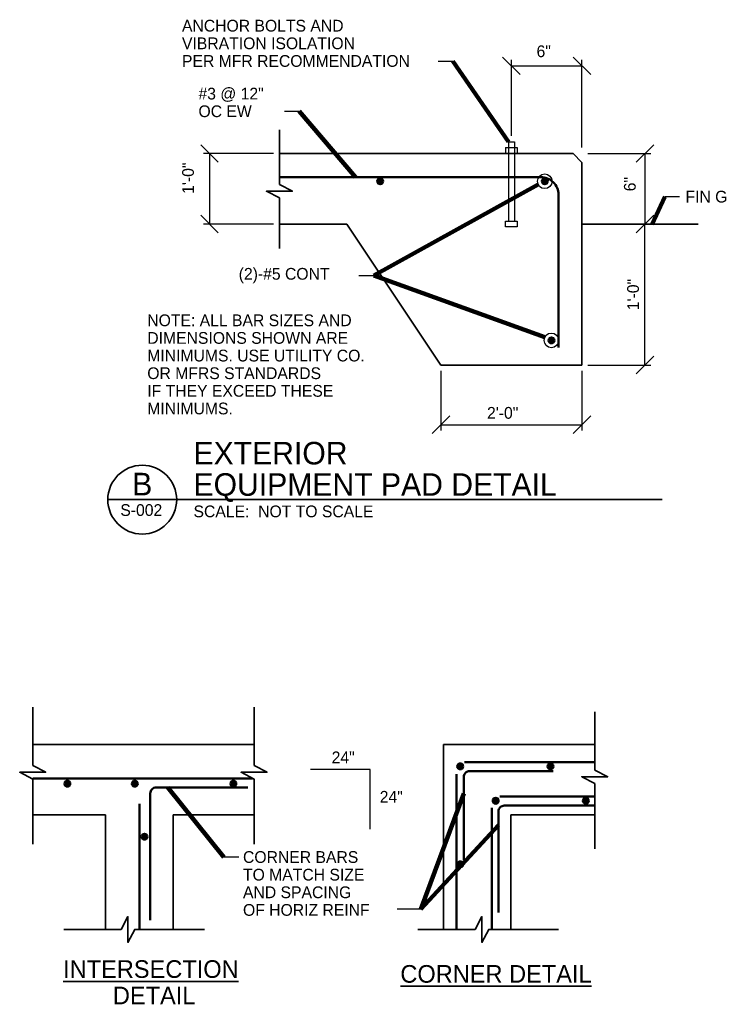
# Model space of a CAD drawing. Header units: inches. Extents: x 101 to 3134, y 199 to 2159.
# Tile 3 of 6: x 664 to 1378, y 1124 to 2129. Entities that reach past the tile are written whole.
import ezdxf
from ezdxf.enums import TextEntityAlignment as Align

# ---------------------------------------------------------------- set-up
doc = ezdxf.new("R2010")
doc.units = ezdxf.units.IN
doc.header["$LTSCALE"] = 20
doc.header["$MEASUREMENT"] = 0
for name, color, linetype, lineweight in [('S-ANNO-DIMS', 7, 'Continuous', 25), ('S-ANNO-SYMB', 6, 'Continuous', 35), ('S-ANNO-TEXT', 7, 'Continuous', 25), ('S-SECT-CONC', 6, 'Continuous', 35), ('S-SECT-FNGR', 2, 'Continuous', 35), ('S-SECT-RBAR', 4, 'Continuous', 53), ('S-SECT-STLS', 3, 'Continuous', 25)]:
    doc.layers.add(name, color=color, linetype=linetype, lineweight=lineweight)
doc.styles.add('Working', font='working.shx')
doc.dimstyles.new('1 8', dxfattribs={"dimtxt": 12, "dimasz": 18, "dimexe": 6, "dimexo": 6, "dimgap": 6, "dimtad": 1, "dimdec": 6, "dimzin": 7, "dimdsep": 46, "dimlunit": 4, "dimtxsty": 'Working', "dimblk1": 'OBLIQUE', "dimblk2": 'OBLIQUE', "dimsah": 1, "dimcen": 0, "dimclrd": 1, "dimclre": 1, "dimclrt": 2, "dimadec": 4, "dimazin": 3, "dimtfac": 1, "dimtdec": 6, "dimtofl": 0, "dimtmove": 0, "dimatfit": 3, "dimfxl": 1, "dimtolj": 1, "dimtzin": 0, "dimlwd": 25, "dimlwe": 25, "dimarcsym": 0})
doc.dimstyles.new('Detail', dxfattribs={"dimtxt": 12, "dimasz": 18, "dimexe": 6, "dimexo": 6, "dimgap": 6, "dimtad": 1, "dimdec": 6, "dimlfac": 0.166667, "dimzin": 7, "dimdsep": 46, "dimlunit": 4, "dimtxsty": 'Working', "dimblk": 'OBLIQUE', "dimcen": 0, "dimclrd": 1, "dimclre": 1, "dimclrt": 2, "dimadec": 4, "dimazin": 3, "dimtfac": 1, "dimtdec": 6, "dimtix": 1, "dimtmove": 1, "dimatfit": 2, "dimfxl": 1, "dimfrac": 1, "dimtolj": 1, "dimtzin": 0, "dimlwd": 25, "dimlwe": 25, "dimarcsym": 0})

# ---------------------------------------------------------------- blocks, each defined once
blk = doc.blocks.new('_Oblique')
at = {"color": 0, "linetype": 'ByBlock', "lineweight": -2}
blk.add_line((-0.5, -0.5), (0.5, 0.5), dxfattribs=at)
blk = doc.blocks.new('AnonymousCell4')
at = {"layer": 'S-ANNO-TEXT', "color": 1, "linetype": 'Continuous', "lineweight": 25}
blk.add_line((-15, 0), (0, 0), dxfattribs=at)
at = {"layer": 'S-ANNO-TEXT', "color": 2, "linetype": 'Continuous', "lineweight": 35, "insert": (-137.8, 0), "char_height": 12, "width": 128.77, "attachment_point": 4, "line_spacing_factor": 0.8, "style": 'Working'}
blk.add_mtext('\\Fdgn001|c0;\\C2;(2)-#5 CONT', dxfattribs=at)
blk = doc.blocks.new('AnonymousCell5')
at = {"layer": 'S-ANNO-TEXT', "color": 1, "linetype": 'Continuous', "lineweight": 25}
blk.add_line((15, 0), (0, 0), dxfattribs=at)
at = {"layer": 'S-ANNO-TEXT', "color": 2, "linetype": 'Continuous', "lineweight": 35, "insert": (21, 0), "char_height": 12, "width": 106.852, "attachment_point": 4, "line_spacing_factor": 0.9, "style": 'Working'}
blk.add_mtext('\\Fdgn001|c0;\\C2;FIN GRADE', dxfattribs=at)
blk = doc.blocks.new('AnonymousCell12')
at = {"layer": 'S-ANNO-TEXT', "color": 1, "linetype": 'Continuous', "lineweight": 25}
blk.add_line((-15, 0), (0, 0), dxfattribs=at)
at = {"layer": 'S-ANNO-TEXT', "color": 2, "linetype": 'Continuous', "lineweight": 35, "insert": (-276.4, 18), "char_height": 12, "width": 662.051, "attachment_point": 4, "line_spacing_factor": 0.9, "style": 'Working'}
blk.add_mtext('\\Fdgn001|c0;\\C2;ANCHOR BOLTS AND\\P\\pi0.00;VIBRATION ISOLATION \\P\\pi0.00;PER MFR RECOMMENDATION', dxfattribs=at)
blk = doc.blocks.new('*D21')
at = {"layer": 'S-ANNO-DIMS', "color": 1, "linetype": 'Continuous', "lineweight": 25, "transparency": 16777216}
for p, q in [((1165.5, 2010.4), (1165.5, 2087.9)), ((1165.5, 2081.9), (1237.5, 2081.9)), ((1237.5, 1998.4), (1237.5, 2087.9))]:
    blk.add_line(p, q, dxfattribs=at)
at = {"layer": 'S-ANNO-DIMS', "color": 1, "linetype": 'Continuous', "lineweight": 25, "transparency": 16777216, "xscale": 18, "yscale": 18, "zscale": 18}
for p, rotation in [((1165.5, 2081.9), 270), ((1237.5, 2081.9), 90)]:
    blk.add_blockref('_Oblique', p, dxfattribs=dict(at, rotation=rotation))
at = {"layer": 'S-ANNO-DIMS', "color": 2, "linetype": 'Continuous', "lineweight": 25, "transparency": 16777216, "insert": (1198.5, 2096.7), "char_height": 12, "attachment_point": 5, "style": 'Working'}
blk.add_mtext('\\A1;6"', dxfattribs=at)
blk = doc.blocks.new('*D28')
at = {"layer": 'S-ANNO-DIMS', "color": 1, "linetype": 'Continuous', "lineweight": 25, "transparency": 16777216}
for p, q in [((922.8, 1992.4), (851.3, 1992.4)), ((857.3, 1992.4), (857.3, 1920.4)), ((922.8, 1920.4), (851.3, 1920.4))]:
    blk.add_line(p, q, dxfattribs=at)
at = {"layer": 'S-ANNO-DIMS', "color": 1, "linetype": 'Continuous', "lineweight": 25, "transparency": 16777216, "xscale": 18, "yscale": 18, "zscale": 18}
for p, rotation in [((857.3, 1992.4), 90), ((857.3, 1920.4), 270)]:
    blk.add_blockref('_Oblique', p, dxfattribs=dict(at, rotation=rotation))
at = {"layer": 'S-ANNO-DIMS', "color": 2, "linetype": 'Continuous', "lineweight": 25, "transparency": 16777216, "insert": (835.5, 1967.2), "char_height": 12, "attachment_point": 5, "rotation": 90, "style": 'Working'}
blk.add_mtext('\\A1;1\'-0"', dxfattribs=at)
blk = doc.blocks.new('*D34')
at = {"layer": 'S-ANNO-DIMS', "color": 1, "linetype": 'Continuous', "lineweight": 25, "transparency": 16777216}
for p, q in [((1093.5, 1770.4), (1093.5, 1709.5)), ((1237.5, 1770.4), (1237.5, 1709.5)), ((1093.5, 1715.5), (1237.5, 1715.5))]:
    blk.add_line(p, q, dxfattribs=at)
at = {"layer": 'S-ANNO-DIMS', "color": 1, "linetype": 'Continuous', "lineweight": 25, "transparency": 16777216, "xscale": 18, "yscale": 18, "zscale": 18, "rotation": 180}
blk.add_blockref('_Oblique', (1093.5, 1715.5), dxfattribs=at)
at = {"layer": 'S-ANNO-DIMS', "color": 1, "linetype": 'Continuous', "lineweight": 25, "transparency": 16777216, "xscale": 18, "yscale": 18, "zscale": 18}
blk.add_blockref('_Oblique', (1237.5, 1715.5), dxfattribs=at)
at = {"layer": 'S-ANNO-DIMS', "color": 2, "linetype": 'Continuous', "lineweight": 25, "transparency": 16777216, "insert": (1156.6, 1727.5), "char_height": 12, "attachment_point": 5, "style": 'Working'}
blk.add_mtext('\\A1;2\'-0"', dxfattribs=at)
blk = doc.blocks.new('*D50')
at = {"layer": 'S-ANNO-DIMS', "color": 1, "linetype": 'Continuous', "lineweight": 25, "transparency": 16777216}
for p, q in [((1243.5, 1992.4), (1307.8, 1992.4)), ((1301.8, 1992.4), (1301.8, 1920.4)), ((1273.7, 1920.4), (1307.8, 1920.4))]:
    blk.add_line(p, q, dxfattribs=at)
at = {"layer": 'S-ANNO-DIMS', "color": 1, "linetype": 'Continuous', "lineweight": 25, "transparency": 16777216, "xscale": 18, "yscale": 18, "zscale": 18, "rotation": 180}
blk.add_blockref('_Oblique', (1301.8, 1992.4), dxfattribs=at)
at = {"layer": 'S-ANNO-DIMS', "color": 1, "linetype": 'Continuous', "lineweight": 25, "transparency": 16777216, "xscale": 18, "yscale": 18, "zscale": 18}
blk.add_blockref('_Oblique', (1301.8, 1920.4), dxfattribs=at)
at = {"layer": 'S-ANNO-DIMS', "color": 2, "linetype": 'Continuous', "lineweight": 25, "transparency": 16777216, "insert": (1286.5, 1961.1), "char_height": 12, "attachment_point": 5, "rotation": 90, "style": 'Working'}
blk.add_mtext('\\A1;6"', dxfattribs=at)
blk = doc.blocks.new('*D51')
at = {"layer": 'S-ANNO-DIMS', "color": 1, "linetype": 'Continuous', "lineweight": 25, "transparency": 16777216}
for p, q in [((1294.5, 1920.4), (1307.8, 1920.4)), ((1301.8, 1776.4), (1301.8, 1920.4)), ((1243.5, 1776.4), (1307.8, 1776.4))]:
    blk.add_line(p, q, dxfattribs=at)
at = {"layer": 'S-ANNO-DIMS', "color": 1, "linetype": 'Continuous', "lineweight": 25, "transparency": 16777216, "xscale": 18, "yscale": 18, "zscale": 18, "rotation": 180}
blk.add_blockref('_Oblique', (1301.8, 1920.4), dxfattribs=at)
at = {"layer": 'S-ANNO-DIMS', "color": 1, "linetype": 'Continuous', "lineweight": 25, "transparency": 16777216, "xscale": 18, "yscale": 18, "zscale": 18}
blk.add_blockref('_Oblique', (1301.8, 1776.4), dxfattribs=at)
at = {"layer": 'S-ANNO-DIMS', "color": 2, "linetype": 'Continuous', "lineweight": 25, "transparency": 16777216, "insert": (1289.8, 1848.4), "char_height": 12, "attachment_point": 5, "rotation": 90, "style": 'Working'}
blk.add_mtext('\\A1;1\'-0"', dxfattribs=at)
blk = doc.blocks.new('AnonymousCell20')
at = {"layer": 'S-ANNO-TEXT', "color": 1, "linetype": 'Continuous', "lineweight": 25}
blk.add_line((-15, 0), (0, 0), dxfattribs=at)
at = {"layer": 'S-ANNO-TEXT', "color": 2, "linetype": 'Continuous', "lineweight": 35, "insert": (-102.9, 9), "char_height": 12, "width": 155.042, "attachment_point": 4, "line_spacing_factor": 0.9, "style": 'Working'}
blk.add_mtext('\\Fdgn001|c0;\\C2;#3 @ 12"\\P\\pi0.00;OC EW', dxfattribs=at)

msp = doc.modelspace()

# ---------------------------------------------------------------- hatches: boundary and pattern name
at = {"layer": 'S-SECT-RBAR', "linetype": 'Continuous'}
h = msp.add_hatch(color=4, dxfattribs=at)
edge = h.paths.add_edge_path()
edge.add_arc((1031.5958026, 1964.0416969), 3, 0, 360)
h = msp.add_hatch(color=4, dxfattribs=at)
edge = h.paths.add_edge_path()
edge.add_arc((1199.5958026, 1964.0416969), 3, 0, 360)
h = msp.add_hatch(color=4, dxfattribs=at)
edge = h.paths.add_edge_path()
edge.add_arc((1206.391025, 1801.5715207), 3, 0, 360)
h = msp.add_hatch(color=4, dxfattribs=at)
edge = h.paths.add_edge_path()
edge.add_arc((1113.3016547, 1366.6313384), 3, 0, 360)
h = msp.add_hatch(color=4, dxfattribs=at)
edge = h.paths.add_edge_path()
edge.add_arc((1205.3697957, 1366.6313384), 3, 0, 360)
h = msp.add_hatch(color=4, dxfattribs=at)
edge = h.paths.add_edge_path()
edge.add_arc((712.221083, 1348.9590391), 3, 0, 360)
h = msp.add_hatch(color=4, dxfattribs=at)
edge = h.paths.add_edge_path()
edge.add_arc((781.0412433, 1348.9590391), 3, 0, 360)
h = msp.add_hatch(color=4, dxfattribs=at)
edge = h.paths.add_edge_path()
edge.add_arc((881.690408, 1348.9590391), 3, 0, 360)
h = msp.add_hatch(color=4, dxfattribs=at)
edge = h.paths.add_edge_path()
edge.add_arc((1149.4748696, 1331.5395831), 3, 0, 360)
h = msp.add_hatch(color=4, dxfattribs=at)
edge = h.paths.add_edge_path()
edge.add_arc((1241.5430105, 1331.5395831), 3, 0, 360)
h = msp.add_hatch(color=4, dxfattribs=at)
edge = h.paths.add_edge_path()
edge.add_arc((790.9437212, 1294.8071999), 3, 0, 360)
h = msp.add_hatch(color=4, dxfattribs=at)
edge = h.paths.add_edge_path()
edge.add_arc((1113.3016547, 1266.6529873), 3, 0, 360)

# ---------------------------------------------------------------- linework, layer by layer
at = {"layer": 'S-ANNO-SYMB', "color": 6, "linetype": 'Continuous', "lineweight": 35}
for points in [[(928.7522933, 2016.4981067), (928.7522933, 1960.8950813), (942.0106552, 1953.9335687), (915.4939314, 1953.9335687), (928.7522933, 1946.9718715), (928.7522933, 1895.38493)], [(676.7990096, 1426.9704808), (676.7990096, 1367.5977335), (690.0573715, 1360.6362209), (663.5406478, 1360.6362209), (676.7990096, 1353.6745237), (676.7990096, 1287.2206362)], [(902.7506514, 1426.9704808), (902.7506514, 1367.5977335), (916.0090133, 1360.6362209), (889.4922895, 1360.6362209), (902.7506514, 1353.6745237), (902.7506514, 1287.2206362)], [(1250.5834545, 1422.2909539), (1250.5834545, 1362.9182067), (1263.8418164, 1355.9566941), (1237.3250926, 1355.9566941), (1250.5834545, 1348.9949968), (1250.5834545, 1282.5411093)], [(708.4748378, 1200.0698425), (767.0593072, 1200.0698425), (774.0208198, 1213.3282044), (774.0208198, 1186.8114807), (780.982517, 1200.0698425), (852.0936788, 1200.0698425)], [(1069.8383732, 1200.0698425), (1128.4228426, 1200.0698425), (1135.3843552, 1213.3282044), (1135.3843552, 1186.8114807), (1142.3460525, 1200.0698425), (1213.4572142, 1200.0698425)]]:
    msp.add_lwpolyline(points, dxfattribs=at)
at = {"layer": 'S-ANNO-TEXT', "color": 6, "linetype": 'Continuous', "lineweight": 35}
msp.add_line((753.4969532, 1638.9841467), (823.8261305, 1638.9841467), dxfattribs=at)
at = {"layer": 'S-ANNO-TEXT', "color": 2, "linetype": 'Continuous', "lineweight": 35}
msp.add_line((1319.5120458, 1638.9841467), (823.8261305, 1638.9841467), dxfattribs=at)
at = {"layer": 'S-ANNO-TEXT', "color": 1, "linetype": 'Continuous', "lineweight": 25}
for p, q in [((887.2988917, 1273.8487926), (871.922587, 1273.8487926)), ((1072.8860941, 1220.9568308), (1048.8860941, 1220.9568308))]:
    msp.add_line(p, q, dxfattribs=at)
msp.add_lwpolyline([(1021.2391196, 1302.6710458), (1021.2391196, 1363.4643764), (960.445789, 1363.4643764)], dxfattribs=at)
for centre in [(1199.5958026, 1964.0416969), (1206.391025, 1801.5715207)]:
    msp.add_circle(centre, 7.5, dxfattribs=at)
at = {"layer": 'S-ANNO-TEXT', "color": 6, "linetype": 'Continuous', "lineweight": 35}
msp.add_ellipse((788.6614179, 1638.9842293), major_axis=(35.1598011, 0), ratio=1, dxfattribs=at)
at = {"layer": 'S-SECT-CONC', "color": 6, "linetype": 'Continuous', "lineweight": 35}
for p, q in [((1228.5238915, 1992.3750763), (928.7522933, 1992.3750958)), ((1228.5238915, 1992.3750763), (1237.5239059, 1983.3750958)), ((1237.5238915, 1776.3750958), (1237.5239059, 1983.3750958)), ((997.5238915, 1920.3750958), (928.7522933, 1920.3750958)), ((1093.5238915, 1776.3750958), (997.5238915, 1920.3750958)), ((1237.5238915, 1776.3750958), (1093.5238915, 1776.3750958)), ((902.7506514, 1388.8262835), (676.7990096, 1388.8262835)), ((1096.077422, 1388.8262835), (1096.077422, 1200.0698425)), ((1250.5834545, 1388.8262835), (1096.077422, 1388.8262835)), ((676.7990096, 1316.9872835), (751.1157764, 1316.9872835)), ((751.115797, 1316.9872835), (751.115797, 1200.0698425)), ((820.115797, 1316.9872835), (820.115797, 1200.0698425)), ((820.115797, 1316.9872835), (902.750672, 1316.9872835)), ((1165.077422, 1316.9872835), (1165.077422, 1200.0698425)), ((1165.077422, 1316.9872835), (1250.5834545, 1316.9872835))]:
    msp.add_line(p, q, dxfattribs=at)
at = {"layer": 'S-SECT-FNGR', "color": 2, "linetype": 'Continuous', "lineweight": 35}
msp.add_line((1237.5238915, 1920.3750958), (1356.256072, 1920.3751364), dxfattribs=at)
at = {"layer": 'S-SECT-RBAR', "color": 4, "linetype": 'Continuous', "lineweight": 50}
for p, q in [((1195.5238915, 1968.3750958), (928.7522933, 1968.3750958)), ((1213.5238915, 1794.3750958), (1213.5238915, 1950.3750958)), ((1117.6296876, 1371.0733047), (1250.5834545, 1371.0733047)), ((1109.5308755, 1200.0698425), (1109.5308755, 1358.5521806)), ((1122.8198435, 1361.6929297), (1208.0240935, 1361.6929297)), ((676.7990096, 1354.4030335), (901.3632243, 1354.4030335)), ((1116.8198435, 1271.0319297), (1116.8198435, 1355.6929297)), ((796.890172, 1209.4244798), (796.890172, 1339.0226585)), ((802.890172, 1345.0226585), (896.5190878, 1345.0226585)), ((785.910297, 1200.0698425), (785.910297, 1328.4751719)), ((1153.7643732, 1335.9815494), (1250.5834545, 1335.9815494)), ((1145.7040904, 1200.0698425), (1145.7040904, 1324.4066834)), ((1152.2932616, 1217.4110333), (1152.2932616, 1320.6011744)), ((1158.2932616, 1326.6011744), (1250.5834545, 1326.6011744))]:
    msp.add_line(p, q, dxfattribs=at)
for centre in [(1031.5958026, 1964.0416969), (1199.5958026, 1964.0416969), (1206.391025, 1801.5715207), (1113.3016547, 1366.6313384), (1205.3697957, 1366.6313384), (712.221083, 1348.9590391), (781.0412433, 1348.9590391), (881.690408, 1348.9590391), (1149.4748696, 1331.5395831), (1241.5430105, 1331.5395831), (790.9437212, 1294.8071999), (1113.3016547, 1266.6529873)]:
    msp.add_circle(centre, 3, dxfattribs=at)
for centre, major_axis, start_param, end_param in [((1195.5238915, 1950.3750958), (0, 18), 4.7123889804, 6.2831853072), ((1122.8196223, 1355.6929676), (6, 0), 1.5707963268, 3.1415926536), ((802.8900646, 1339.0226784), (6, 0), 1.5707963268, 3.1415926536), ((1158.2930404, 1320.6012124), (6, 0), 1.5707963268, 3.1415926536)]:
    msp.add_ellipse(centre, major_axis=major_axis, ratio=1, start_param=start_param, end_param=end_param, dxfattribs=at)
at = {"layer": 'S-SECT-STLS', "color": 3, "linetype": 'Continuous', "lineweight": 25}
for p, q in [((1162.524025, 2004.3750851), (1168.524025, 2004.3750837)), ((1162.524025, 2004.3750851), (1162.524025, 1923.3750844)), ((1168.524025, 2004.3750837), (1168.524025, 1923.3750844)), ((1159.524025, 1998.3750858), (1171.524025, 1998.375083)), ((1159.524025, 1998.3750858), (1159.524025, 1992.3750858)), ((1171.524025, 1998.375083), (1171.524025, 1992.375083)), ((1162.524025, 1923.3750844), (1168.524025, 1923.3750844))]:
    msp.add_line(p, q, dxfattribs=at)
msp.add_lwpolyline([(1159.524025, 1917.3750844), (1159.524025, 1923.3750844), (1171.524025, 1923.3750844), (1171.524025, 1917.3750844), (1159.524025, 1917.3750844)], close=True, dxfattribs=at)

# ---------------------------------------------------------------- block references
at = {"color": 7, "linetype": 'Continuous', "lineweight": 18}
for name, p in [('AnonymousCell12', (1105.6259422, 2086.8089328)), ('AnonymousCell20', (948.9414471, 2035.4620827)), ('AnonymousCell5', (1322.2191215, 1948.2496223)), ('AnonymousCell4', (1024.9185607, 1867.7466043))]:
    msp.add_blockref(name, p, dxfattribs=at)

# ---------------------------------------------------------------- texts
at = {"layer": 'S-ANNO-TEXT', "color": 2, "linetype": 'Continuous', "lineweight": 35, "style": 'Working'}
msp.add_text('B', height=23.04, dxfattribs=at).set_placement((788.667273, 1643.3556358), align=Align.CENTER)
msp.add_text('S-002', height=12, dxfattribs=at).set_placement((787.6650758, 1634.330878), align=Align.TOP_CENTER)
at = {"layer": 'S-ANNO-TEXT', "color": 2, "linetype": 'Continuous', "lineweight": 35, "line_spacing_factor": 0.9, "style": 'Working'}
for s, insert, char_height, width, attachment_point in [('{\\Fdgn001|c0;NOTE: ALL BAR SIZES AND\\PDIMENSIONS SHOWN ARE \\PMINIMUMS. USE UTILITY CO. \\POR MFRS STANDARDS \\PIF THEY EXCEED THESE \\PMINIMUMS.}', (793.7834964, 1828.07777), 12, 1308.378417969, 1), ('\\Fdgn001|c0;\\C2;SCALE:  NOT TO SCALE', (840.9787544, 1632.9841467), 12, 230.446289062, 1), ('\\Fdgn001|c0;\\C2;24"', (993.7748201, 1375.8129559), 12, 41.573730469, 5), ('\\Fdgn001|c0;\\C2;24"', (1042.866467, 1335.5412582), 12, 41.573730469, 5), ('\\Fdgn001|c0;\\C2;CORNER BARS\\P\\pi0.00;TO MATCH SIZE \\P\\pi0.00;AND SPACING \\P\\pi0.00;OF HORIZ REINF', (891.5128041, 1280.0626569), 12, 579.262207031, 1), ('\\Fdgn001|c0;\\L\\C2;INTERSECTION\\P\\l DETAIL', (797.466672, 1146.1833987), 18, 309.350830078, 5), ('\\Fdgn001|c0;\\L\\C2;CORNER DETAIL', (1149.779172, 1154.6044319), 18, 232.268554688, 5)]:
    msp.add_mtext(s, dxfattribs=dict(at, insert=insert, char_height=char_height, width=width, attachment_point=attachment_point))
at = {"layer": 'S-ANNO-TEXT', "color": 4, "linetype": 'Continuous', "lineweight": 50, "insert": (840.9787544, 1636.6121881), "char_height": 23, "width": 602.253540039, "attachment_point": 7, "line_spacing_factor": 0.834783, "style": 'Working'}
msp.add_mtext('\\Fdgn001|c0;\\C4;EXTERIOR\\PEQUIPMENT PAD DETAIL', dxfattribs=at)

# ---------------------------------------------------------------- dimensions: what is measured, and where the dimension line sits
at = {"layer": 'S-ANNO-DIMS', "color": 1, "linetype": 'Continuous', "lineweight": 25}
for base, p1, p2, override, picture, middle in [((1237.524025, 2081.8760441), (1165.524025, 2004.3750844), (1237.524025, 1992.3750699), {"dimscale": 1, "dimtxt": 12, "dimasz": 18, "dimexe": 6, "dimexo": 6, "dimgap": 6, "dimtad": 1, "dimtih": 0, "dimtoh": 0, "dimlfac": 0.08333, "dimpost": '<>', "dimblk1": 'Oblique', "dimblk2": 'Oblique', "dimsah": 1, "dimcen": 0, "dimse1": 0, "dimse2": 0, "dimclre": 1, "dimclrt": 2, "dimtol": 0, "dimtofl": 1, "dimtmove": 2, "dimatfit": 3, "dimfrac": 2, "dimlwe": 25}, '*D21', (1198.5425679, 2096.7291334)), ((1237.5239979, 1715.4702227), (1093.5238915, 1776.3750958), (1237.5239979, 1776.3751091), {"dimscale": 1, "dimtxt": 12, "dimasz": 18, "dimexe": 6, "dimexo": 6, "dimgap": 6, "dimtad": 1, "dimtih": 0, "dimtoh": 0, "dimlfac": 0.166667, "dimblk1": 'Oblique', "dimblk2": 'Oblique', "dimsah": 1, "dimcen": 0, "dimse1": 0, "dimse2": 0, "dimclre": 1, "dimclrt": 2, "dimtol": 0, "dimtfac": 1, "dimtix": 1, "dimtofl": 1, "dimtmove": 1, "dimatfit": 3, "dimfrac": 1, "dimlwe": 25}, '*D34', (1156.6175179, 1715.4702227))]:
    dim = msp.add_linear_dim(base=base, p1=p1, p2=p2, dimstyle='Detail', override=override, dxfattribs=at)
    dim.commit()
    dim.dimension.update_dxf_attribs({"geometry": picture, "text_midpoint": middle, "dimtype": 160})
dim = msp.add_linear_dim(base=(857.312949, 1920.3751091), p1=(928.7524, 1992.3750699), p2=(928.7523997, 1920.3751091), angle=270, text='1\'-0"', dimstyle='Detail', override={"dimscale": 1, "dimtxt": 12, "dimasz": 18, "dimexe": 6, "dimexo": 6, "dimgap": 6, "dimtad": 1, "dimtih": 0, "dimtoh": 0, "dimlfac": 0.166667, "dimblk1": 'Oblique', "dimblk2": 'Oblique', "dimsah": 1, "dimcen": 0, "dimse1": 0, "dimse2": 0, "dimclre": 1, "dimclrt": 2, "dimtol": 0, "dimtfac": 1, "dimtix": 1, "dimtofl": 1, "dimtmove": 1, "dimatfit": 3, "dimfrac": 1, "dimlwe": 25}, dxfattribs=at)
dim.commit()
dim.dimension.update_dxf_attribs({"geometry": '*D28', "text_midpoint": (847.4826358, 1967.2041385), "dimtype": 160})
dim = msp.add_linear_dim(base=(1301.7538705, 1920.3751061), p1=(1237.524025, 1992.3750699), p2=(1267.6777509, 1920.3751061), angle=270, dimstyle='Detail', override={"dimscale": 1, "dimtxt": 12, "dimasz": 18, "dimexe": 6, "dimexo": 6, "dimgap": 6, "dimtad": 1, "dimtih": 0, "dimtoh": 0, "dimlfac": 0.08333, "dimblk1": 'Oblique', "dimblk2": 'Oblique', "dimsah": 1, "dimcen": 0, "dimse1": 0, "dimse2": 0, "dimclre": 1, "dimclrt": 2, "dimtol": 0, "dimtofl": 1, "dimtmove": 2, "dimatfit": 3, "dimfrac": 2, "dimlwe": 25}, dxfattribs=at)
dim.commit()
dim.dimension.update_dxf_attribs({"geometry": '*D50', "text_midpoint": (1286.5071579, 1961.123234), "dimtype": 160})
dim = msp.add_linear_dim(base=(1301.7538705, 1920.3751132), p1=(1237.524025, 1776.3750699), p2=(1288.5, 1920.3751132), angle=270, dimstyle='Detail', override={"dimscale": 1, "dimtxt": 12, "dimasz": 18, "dimexe": 6, "dimexo": 6, "dimgap": 6, "dimtad": 1, "dimjust": 0, "dimtih": 0, "dimtoh": 0, "dimlfac": 0.08333, "dimpost": '<>', "dimblk1": 'Oblique', "dimblk2": 'Oblique', "dimsah": 1, "dimcen": 0, "dimse1": 0, "dimse2": 0, "dimclre": 1, "dimclrt": 2, "dimtol": 0, "dimtofl": 1, "dimatfit": 3, "dimfrac": 2, "dimlwe": 25}, dxfattribs=at)
dim.commit()
dim.dimension.update_dxf_attribs({"geometry": '*D51', "text_midpoint": (1289.7538705, 1848.3750916)})

# ---------------------------------------------------------------- leaders
msp.add_leader([(1199.6990856, 1804.9579564), (1024.9185607, 1867.7466043)], dimstyle='1 8', override={"dimscale": 1, "dimtxt": 12, "dimasz": 12, "dimgap": 6, "dimtad": 1, "dimclrd": 0, "dimlwd": 65534}, dxfattribs=at)
at = {"layer": 'S-ANNO-TEXT', "color": 1, "linetype": 'Continuous', "lineweight": 25}
for points in [[(1162.524025, 2004.3750851), (1105.6259422, 2086.8089328)], [(1006.402611, 1968.3750958), (948.9414471, 2035.4620827)], [(1192.9369014, 1960.5907499), (1024.9185607, 1867.7466043)], [(1309.1139433, 1920.3751203), (1322.2191215, 1948.2496223)], [(814.869877, 1345.0226585), (871.922587, 1273.8487926)], [(1116.8198435, 1338.9871712), (1072.942797, 1220.9568308)], [(1152.2932616, 1306.4410861), (1072.942797, 1220.9568308)]]:
    msp.add_leader(points, dimstyle='Detail', override={"dimscale": 1, "dimtxt": 12, "dimasz": 12, "dimgap": 6, "dimtad": 1, "dimclrd": 0, "dimlwd": 65534}, dxfattribs=at)

doc.saveas('drawing.dxf')
